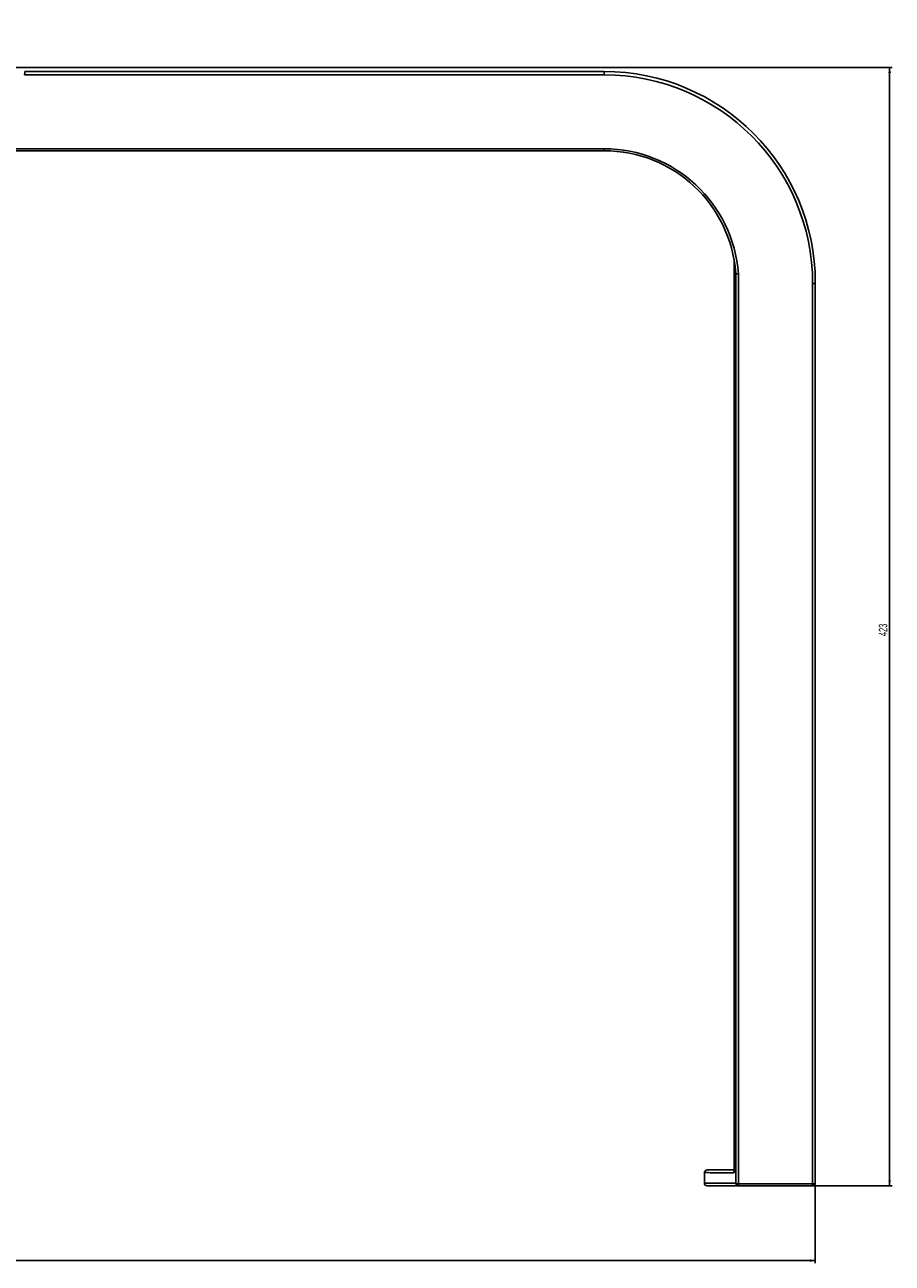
# Model space of a CAD drawing. Header units: millimetres. Extents: x 105 to 2940, y 116 to 1558.
# Tile 36 of 38: x 1825 to 2154, y 771 to 1240. Entities that reach past the tile are written whole.
import ezdxf

# ---------------------------------------------------------------- set-up
doc = ezdxf.new("R2010")
doc.units = ezdxf.units.MM
doc.layers.add('FORMAT', color=7, linetype='Continuous')
doc.styles.add('SLDTEXTSTYLE0', font='TXT', dxfattribs={"width": 0.605})
doc.dimstyles.new('SLDDIMSTYLE0', dxfattribs={"dimtxt": 3.081982, "dimasz": 2, "dimexe": 0, "dimexo": 0.0625, "dimgap": 0.770496, "dimtad": 1, "dimdec": 0, "dimrnd": 1e-09, "dimzin": 12, "dimdsep": 46, "dimtxsty": 'SLDTEXTSTYLE0', "dimsah": 1, "dimcen": 0.09, "dimadec": 0, "dimazin": 3, "dimtfac": 1, "dimtofl": 0, "dimtmove": 0, "dimatfit": 3, "dimfxl": 1, "dimfrac": 2, "dimtolj": 1, "dimtzin": 12, "dimarcsym": 0})
doc.dimstyles.new('SLDDIMSTYLE1', dxfattribs={"dimtxt": 3.081982, "dimasz": 2, "dimexe": 0, "dimexo": 0.0625, "dimgap": 0.770496, "dimtad": 1, "dimrnd": 1e-09, "dimzin": 12, "dimdsep": 46, "dimtxsty": 'SLDTEXTSTYLE0', "dimsah": 1, "dimcen": 0.09, "dimadec": 0, "dimazin": 3, "dimtfac": 1, "dimtofl": 0, "dimtmove": 0, "dimatfit": 3, "dimfxl": 1, "dimfrac": 2, "dimtolj": 1, "dimtzin": 12, "dimarcsym": 0})

# ---------------------------------------------------------------- blocks, each defined once
blk = doc.blocks.new('_D')
at = {"layer": 'FORMAT'}
for p, q in [((1167.51, 1224), (2153.9, 1224)), ((2152.91, 800.51), (2152.91, 1224)), ((2096.62, 800.51), (2153.9, 800.51))]:
    blk.add_line(p, q, dxfattribs=at)
for points in [[(2152.91, 1224), (2152.41, 1222), (2153.41, 1222)], [(2152.91, 800.51), (2153.41, 802.51), (2152.41, 802.51)]]:
    blk.add_solid(points, dxfattribs=at)
at = {"layer": 'FORMAT', "insert": (2148.82, 1008.72), "char_height": 3.175, "attachment_point": 1, "rotation": 90, "style": 'SLDTEXTSTYLE0'}
blk.add_mtext('423', dxfattribs=at)
blk = doc.blocks.new('_D_1')
at = {"layer": 'FORMAT'}
for p, q in [((104.76, 800.52), (104.76, 771.2)), ((2124.76, 800.52), (2124.76, 771.2)), ((104.76, 772.19), (2124.76, 772.19))]:
    blk.add_line(p, q, dxfattribs=at)
for points in [[(104.76, 772.19), (106.76, 771.69), (106.76, 772.69)], [(2124.76, 772.19), (2122.76, 772.69), (2122.76, 771.69)]]:
    blk.add_solid(points, dxfattribs=at)
at = {"layer": 'FORMAT', "insert": (1110.06, 776.28), "char_height": 3.175, "attachment_point": 1, "style": 'SLDTEXTSTYLE0'}
blk.add_mtext('2020', dxfattribs=at)
blk = doc.blocks.new('_D_2')
at = {"layer": 'FORMAT'}
for p, q in [((1795.64, 1222.7), (1795.64, 1239.37)), ((1730.64, 1222.7), (1796.63, 1222.7)), ((1795.64, 1192.51), (1795.64, 1222.7))]:
    blk.add_line(p, q, dxfattribs=at)
for points in [[(1795.64, 1222.7), (1795.14, 1220.7), (1796.14, 1220.7)], [(1795.64, 1192.51), (1796.14, 1194.51), (1795.14, 1194.51)]]:
    blk.add_solid(points, dxfattribs=at)
at = {"layer": 'FORMAT', "insert": (1791.55, 1234.66), "char_height": 3.175, "attachment_point": 1, "rotation": 90, "style": 'SLDTEXTSTYLE0'}
blk.add_mtext('30', dxfattribs=at)

msp = doc.modelspace()

# ---------------------------------------------------------------- linework, layer by layer
at = {"color": 7, "linetype": 'Continuous', "lineweight": 25}
for p, q in [((2044.76, 1221.248), (1825.279, 1221.248)), ((1825.328, 1222.507), (2044.76, 1222.507)), ((2044.76, 1222.507), (2044.76, 1221.248)), ((2044.76, 1192.507), (387.994, 1192.507)), ((388.96, 1193.248), (2044.76, 1193.248)), ((2044.76, 1192.507), (2044.76, 1193.248)), ((2094.089, 1150.669), (2094.089, 806.99)), ((2094.098, 1150.615), (2094.098, 806.955)), ((2094.641, 801.472), (2094.641, 1146.052)), ((2095.632, 1145.862), (2095.632, 801.248)), ((2123.76, 801.248), (2123.76, 1142.248)), ((2124.76, 1142.507), (2124.76, 801.507)), ((2082.76, 805.507), (2082.76, 801.507)), ((2095.632, 801.248), (2123.76, 801.248)), ((2095.632, 801.248), (2095.632, 800.507)), ((2123.76, 800.507), (2095.632, 800.507)), ((2123.76, 800.507), (2123.76, 801.248))]:
    msp.add_line(p, q, dxfattribs=at)
at = {"color": 8, "linetype": 'Continuous', "lineweight": 25}
msp.add_line((2094.089, 806.99), (2094.098, 806.955), dxfattribs=at)
at = {"color": 7, "linetype": 'Continuous', "lineweight": 25, "flags": 128}
msp.add_lwpolyline([(2094.08, 806.56), (2093.955, 806.527), (2093.76, 806.507)], dxfattribs=at)
at = {"color": 7, "linetype": 'Continuous', "lineweight": 25}
for centre, radius, start, end in [((2044.76, 1142.507), 80, 0, 90), ((2044.76, 1142.248), 79, 0, 90), ((2044.76, 1142.248), 51, 4.06251, 90), ((2044.76, 1142.507), 50, 4.20979, 90), ((2123.993, 1143.408), 1.183, 258.62449, 310.39736), ((2083.76, 805.507), 1, 90.00004, 179.98574), ((2083.76, 801.507), 1, 180.4725, 270), ((2095.441, 802.708), 1.472, 237.09277, 277.46612), ((2095.636, 801.503), 0.995, 181.75453, 269.76153), ((2123.993, 802.408), 1.183, 258.62534, 310.395), ((2123.76, 801.507), 1, 270, 0)]:
    msp.add_arc(centre, radius, start, end, dxfattribs=at)
at = {"color": 8, "linetype": 'Continuous', "lineweight": 25}
msp.add_arc((2094.907, 805.507), 1.007, 148.77339, 181.9382, dxfattribs=at)
at = {"color": 7, "linetype": 'Continuous', "lineweight": 25}
for points, knots in [([(1825.328, 1222.507), (1825.329, 1222.496), (1825.331, 1222.474), (1825.326, 1222.302), (1825.317, 1222.049), (1825.303, 1221.733), (1825.29, 1221.461), (1825.282, 1221.302), (1825.279, 1221.255), (1825.279, 1221.248)], [0, 0, 0, 0, 0.1837048, 0.3674127, 0.5511449, 0.7350463, 0.9191733, 0.9891131, 1, 1, 1, 1]), ([(2094.641, 1146.052), (2094.64, 1146.055), (2094.637, 1146.063), (2094.633, 1146.093), (2094.629, 1146.134), (2094.626, 1146.166), (2094.625, 1146.178)], [0, 0, 0, 0, 0.1584224, 0.36874315, 0.76448414, 1, 1, 1, 1]), ([(2094.641, 1146.052), (2094.667, 1146.025), (2094.72, 1145.97), (2094.931, 1145.906), (2095.213, 1145.866), (2095.455, 1145.858), (2095.595, 1145.86), (2095.624, 1145.861), (2095.632, 1145.862)], [0, 0, 0, 0, 0.2349698, 0.4699673, 0.7050285, 0.9402328, 0.9830903, 1, 1, 1, 1]), ([(2093.9, 805.473), (2093.926, 805.491), (2093.979, 805.529), (2094.044, 805.841), (2094.09, 806.324), (2094.095, 806.745), (2094.098, 806.955)], [0, 0, 0, 0, 0.2339416, 0.4900198, 0.7450123, 1, 1, 1, 1]), ([(2094.089, 808.025), (2094.089, 808.024), (2094.1, 807.831), (2094.074, 807.39), (2094.045, 806.849), (2094.012, 806.594), (2094.001, 806.507)], [0, 0, 0, 0, 0.0007657, 0.3884828, 0.7922142, 1, 1, 1, 1]), ([(2094.088, 806.992), (2094.089, 806.95), (2094.09, 806.704), (2094.074, 806.345), (2094.046, 806.05), (2094.022, 805.931), (2094.023, 805.933), (2094.023, 805.933)], [0, 0, 0, 0, 0.0775323, 0.4527505, 0.737102, 0.9250237, 1, 1, 1, 1]), ([(2083.76, 806.507), (2083.894, 806.507), (2084.162, 806.507), (2086.356, 806.507), (2089.509, 806.507), (2092.649, 806.507), (2094.076, 806.507)], [0, 0, 0, 0, 0.2602932, 0.5208496, 0.782201, 1, 1, 1, 1]), ([(2095.632, 800.507), (2094.391, 800.507), (2091.909, 800.507), (2088.998, 800.507), (2086.686, 800.507), (2085.013, 800.507), (2084.059, 800.507), (2083.662, 800.507), (2083.771, 800.507), (2083.777, 800.507)], [0, 0, 0, 0, 0.1648543, 0.3297281, 0.4945824, 0.660142, 0.8257214, 0.9912811, 1, 1, 1, 1])]:
    msp.add_open_spline(points, degree=3, knots=knots, dxfattribs=at)
at = {"color": 8, "linetype": 'Continuous', "lineweight": 25}
for points, knots in [([(2093.9, 805.473), (2092.186, 805.476), (2088.755, 805.482), (2085.347, 805.49), (2083.241, 805.499), (2082.737, 805.504), (2082.76, 805.507), (2082.761, 805.507)], [0, 0, 0, 0, 0.2489838, 0.4982194, 0.7482155, 0.9984665, 1, 1, 1, 1]), ([(2082.811, 801.507), (2082.804, 801.506), (2082.784, 801.504), (2083.209, 801.5), (2084.047, 801.495), (2085.321, 801.491), (2087.004, 801.486), (2089.116, 801.481), (2091.615, 801.477), (2093.632, 801.474), (2094.641, 801.472)], [0, 0, 0, 0, 0.0742293, 0.2060411, 0.3379723, 0.4699435, 0.6023566, 0.73481, 0.8673848, 1, 1, 1, 1])]:
    msp.add_open_spline(points, degree=3, knots=knots, dxfattribs=at)

# ---------------------------------------------------------------- dimensions: what is measured, and where the dimension line sits
at = {"layer": 'FORMAT'}
for base, p1, p2, picture, middle in [((1795.641, 1222.699), (2044.76, 1192.507), (1729.651, 1222.699), '_D_2', (1795.641, 1237.015)), ((2152.913, 1223.997), (2095.632, 800.507), (1166.518, 1223.997), '_D', (2152.913, 1012.252))]:
    dim = msp.add_linear_dim(base=base, p1=p1, p2=p2, angle=90, dimstyle='SLDDIMSTYLE0', dxfattribs=at)
    dim.commit()
    dim.dimension.update_dxf_attribs({"geometry": picture, "text_midpoint": middle, "dimtype": 160})
dim = msp.add_linear_dim(base=(2124.76, 772.187), p1=(104.76, 801.507), p2=(2124.76, 801.507), dimstyle='SLDDIMSTYLE1', dxfattribs=at)
dim.commit()
dim.dimension.update_dxf_attribs({"geometry": '_D_1', "text_midpoint": (1114.76, 772.187), "dimtype": 160})

doc.saveas('drawing.dxf')
